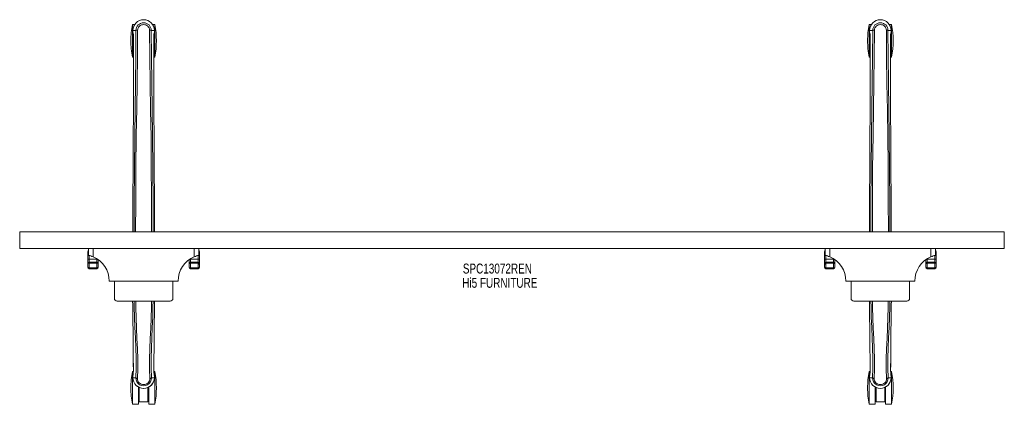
# Model space of a CAD drawing. Header units: inches. Extents: x 8.3 to 79.8, y 24 to 51.9.
import ezdxf

# ---------------------------------------------------------------- set-up
doc = ezdxf.new("R2010")
doc.units = ezdxf.units.IN
doc.header["$MEASUREMENT"] = 0
doc.linetypes.add('SLD-Solid', pattern=[0])
doc.layers.add('HI5-SYMBOLTEXT', color=5, linetype='SLD-Solid')
doc.styles.add('SLDTEXTSTYLE0', font='TXT', dxfattribs={"width": 0.75})

# ---------------------------------------------------------------- blocks, each defined once
blk = doc.blocks.new('SW_NOTE_0')
at = {"layer": 'HI5-SYMBOLTEXT', "color": 0, "char_height": 0.72, "attachment_point": 1, "style": 'SLDTEXTSTYLE0'}
for s, insert in [('SPC13072REN', (0, 0.928)), ('Hi5 FURNITURE', (-0.041, -0.107))]:
    blk.add_mtext(s, dxfattribs=dict(at, insert=insert))

msp = doc.modelspace()

# ---------------------------------------------------------------- linework, layer by layer
at = {"color": 7, "linetype": 'SLD-Solid', "lineweight": 15}
for p, q in [((16.648, 51.532), (16.48, 51.532)), ((16.48, 51.532), (16.48, 49.157)), ((18.101, 51.532), (17.932, 51.532)), ((18.101, 51.532), (18.101, 49.157)), ((70.148, 51.532), (69.98, 51.532)), ((69.98, 51.532), (69.98, 49.157)), ((71.601, 51.532), (71.432, 51.532)), ((71.601, 51.532), (71.601, 49.157)), ((16.514, 51.095), (16.51, 51.094)), ((16.51, 51.094), (16.511, 51.017)), ((16.511, 51.016), (16.511, 51.017)), ((16.512, 51.095), (16.512, 51.016)), ((16.512, 50.97), (16.512, 50.965)), ((16.568, 51.094), (16.514, 51.095)), ((16.543, 50.793), (16.54, 50.81)), ((16.591, 51.094), (16.568, 51.094)), ((16.736, 51.095), (16.591, 51.094)), ((16.736, 51.095), (16.736, 51.095)), ((17.844, 51.095), (17.844, 51.095)), ((17.844, 51.095), (18.013, 51.094)), ((18.013, 51.094), (18.066, 51.094)), ((18.07, 51.094), (18.066, 51.094)), ((18.068, 51.016), (18.068, 51.093)), ((18.068, 50.97), (18.068, 50.965)), ((18.07, 51.094), (18.069, 51.017)), ((18.069, 51.017), (18.069, 51.016)), ((70.014, 51.095), (70.01, 51.094)), ((70.01, 51.094), (70.011, 51.017)), ((70.011, 51.016), (70.011, 51.017)), ((70.012, 51.095), (70.012, 51.016)), ((70.012, 50.97), (70.012, 50.965)), ((70.068, 51.094), (70.014, 51.095)), ((70.043, 50.793), (70.04, 50.81)), ((70.091, 51.094), (70.068, 51.094)), ((70.236, 51.095), (70.091, 51.094)), ((70.236, 51.095), (70.236, 51.095)), ((71.344, 51.095), (71.344, 51.095)), ((71.344, 51.095), (71.513, 51.094)), ((71.513, 51.094), (71.566, 51.094)), ((71.57, 51.094), (71.566, 51.094)), ((71.568, 51.016), (71.568, 51.093)), ((71.568, 50.97), (71.568, 50.965)), ((71.57, 51.094), (71.569, 51.017)), ((71.569, 51.017), (71.569, 51.016)), ((16.554, 49.989), (16.554, 50.597)), ((18.026, 50.597), (18.026, 50.023)), ((70.054, 49.989), (70.054, 50.597)), ((71.526, 50.597), (71.526, 50.023)), ((16.48, 49.157), (16.554, 49.157)), ((18.026, 49.157), (18.101, 49.157)), ((69.98, 49.157), (70.054, 49.157)), ((71.526, 49.157), (71.601, 49.157)), ((79.79, 36.47), (8.29, 36.47)), ((8.29, 36.47), (8.29, 35.266)), ((79.79, 36.47), (79.79, 35.266)), ((79.79, 35.266), (8.29, 35.266)), ((13.24, 34.883), (13.24, 35.041)), ((13.29, 34.766), (13.29, 35.266)), ((13.614, 35.266), (13.614, 34.662)), ((20.966, 34.662), (20.966, 35.266)), ((21.29, 35.266), (21.29, 34.766)), ((21.34, 35.041), (21.34, 34.883)), ((66.74, 34.883), (66.74, 35.041)), ((66.79, 34.766), (66.79, 35.266)), ((67.114, 35.266), (67.114, 34.662)), ((74.466, 34.662), (74.466, 35.266)), ((74.79, 35.266), (74.79, 34.766)), ((74.84, 35.041), (74.84, 34.883)), ((13.24, 34.456), (13.24, 34.883)), ((13.24, 34.186), (13.24, 34.456)), ((13.34, 34.754), (13.34, 34.492)), ((13.34, 34.492), (13.34, 34.283)), ((13.34, 34.492), (13.89, 34.492)), ((13.89, 34.492), (13.89, 34.519)), ((13.89, 34.283), (13.89, 34.492)), ((13.99, 34.451), (13.99, 34.186)), ((20.59, 34.186), (20.59, 34.451)), ((20.69, 34.519), (20.69, 34.492)), ((20.69, 34.492), (20.69, 34.283)), ((20.69, 34.492), (21.24, 34.492)), ((21.24, 34.492), (21.24, 34.754)), ((21.24, 34.283), (21.24, 34.492)), ((21.34, 34.883), (21.34, 34.456)), ((21.34, 34.456), (21.34, 34.186)), ((66.74, 34.456), (66.74, 34.883)), ((66.74, 34.186), (66.74, 34.456)), ((66.84, 34.754), (66.84, 34.492)), ((66.84, 34.492), (66.84, 34.283)), ((66.84, 34.492), (67.39, 34.492)), ((67.39, 34.492), (67.39, 34.519)), ((67.39, 34.283), (67.39, 34.492)), ((67.49, 34.451), (67.49, 34.186)), ((74.09, 34.186), (74.09, 34.451)), ((74.19, 34.519), (74.19, 34.492)), ((74.19, 34.492), (74.19, 34.283)), ((74.19, 34.492), (74.74, 34.492)), ((74.74, 34.492), (74.74, 34.754)), ((74.74, 34.283), (74.74, 34.492)), ((74.84, 34.883), (74.84, 34.456)), ((74.84, 34.456), (74.84, 34.186)), ((13.24, 34.102), (13.24, 34.186)), ((13.24, 33.915), (13.24, 34.102)), ((13.34, 34.283), (13.34, 34.199)), ((13.34, 34.283), (13.89, 34.283)), ((13.34, 34.199), (13.34, 33.855)), ((13.34, 34.199), (13.89, 34.199)), ((13.34, 33.855), (13.89, 33.855)), ((13.34, 33.855), (13.34, 33.789)), ((13.34, 33.789), (13.89, 33.789)), ((13.89, 34.199), (13.89, 34.283)), ((13.89, 33.855), (13.89, 34.199)), ((13.89, 33.789), (13.89, 33.855)), ((13.99, 34.186), (13.99, 34.102)), ((13.99, 34.102), (13.99, 33.915)), ((20.59, 34.102), (20.59, 34.186)), ((20.59, 33.915), (20.59, 34.102)), ((20.69, 34.283), (20.69, 34.199)), ((21.24, 34.283), (20.69, 34.283)), ((20.69, 34.199), (20.69, 33.855)), ((21.24, 34.199), (20.69, 34.199)), ((20.69, 33.855), (21.24, 33.855)), ((20.69, 33.855), (20.69, 33.789)), ((20.69, 33.789), (21.24, 33.789)), ((21.24, 34.199), (21.24, 34.283)), ((21.24, 33.855), (21.24, 34.199)), ((21.24, 33.789), (21.24, 33.855)), ((21.34, 34.186), (21.34, 34.102)), ((21.34, 34.102), (21.34, 33.915)), ((66.74, 34.102), (66.74, 34.186)), ((66.74, 33.915), (66.74, 34.102)), ((66.84, 34.283), (66.84, 34.199)), ((66.84, 34.283), (67.39, 34.283)), ((66.84, 34.199), (66.84, 33.855)), ((66.84, 34.199), (67.39, 34.199)), ((66.84, 33.855), (67.39, 33.855)), ((66.84, 33.855), (66.84, 33.789)), ((66.84, 33.789), (67.39, 33.789)), ((67.39, 34.199), (67.39, 34.283)), ((67.39, 33.855), (67.39, 34.199)), ((67.39, 33.789), (67.39, 33.855)), ((67.49, 34.186), (67.49, 34.102)), ((67.49, 34.102), (67.49, 33.915)), ((74.09, 34.102), (74.09, 34.186)), ((74.09, 33.915), (74.09, 34.102)), ((74.19, 34.283), (74.19, 34.199)), ((74.74, 34.283), (74.19, 34.283)), ((74.19, 34.199), (74.19, 33.855)), ((74.74, 34.199), (74.19, 34.199)), ((74.19, 33.855), (74.74, 33.855)), ((74.19, 33.855), (74.19, 33.789)), ((74.19, 33.789), (74.74, 33.789)), ((74.74, 34.199), (74.74, 34.283)), ((74.74, 33.855), (74.74, 34.199)), ((74.74, 33.789), (74.74, 33.855)), ((74.84, 34.186), (74.84, 34.102)), ((74.84, 34.102), (74.84, 33.915)), ((19.79, 32.891), (14.79, 32.891)), ((15.165, 31.653), (15.165, 32.891)), ((19.415, 31.653), (19.415, 32.891)), ((73.29, 32.891), (68.29, 32.891)), ((68.665, 31.653), (68.665, 32.891)), ((72.915, 31.653), (72.915, 32.891)), ((19.215, 31.453), (15.365, 31.453)), ((72.715, 31.453), (68.865, 31.453)), ((16.544, 26.369), (16.541, 26.936)), ((18.039, 26.923), (18.037, 26.369)), ((70.044, 26.369), (70.041, 26.936)), ((71.539, 26.923), (71.537, 26.369)), ((16.543, 26.333), (16.48, 26.333)), ((16.48, 26.333), (16.48, 23.958)), ((16.511, 26.004), (16.509, 25.992)), ((16.509, 25.992), (16.509, 25.988)), ((16.509, 25.879), (16.509, 25.988)), ((16.509, 25.879), (16.513, 25.879)), ((16.51, 25.988), (16.511, 25.879)), ((16.557, 25.88), (16.513, 25.879)), ((16.576, 25.88), (16.557, 25.88)), ((16.722, 25.88), (16.576, 25.88)), ((16.722, 25.88), (16.722, 25.88)), ((17.858, 25.88), (18.004, 25.88)), ((18.004, 25.88), (18.024, 25.88)), ((18.024, 25.88), (18.067, 25.879)), ((18.101, 26.333), (18.037, 26.333)), ((18.067, 25.879), (18.071, 25.879)), ((18.069, 25.879), (18.07, 25.988)), ((18.071, 25.988), (18.071, 25.992)), ((18.071, 25.879), (18.071, 25.988)), ((18.101, 26.333), (18.101, 23.958)), ((70.043, 26.333), (69.98, 26.333)), ((69.98, 26.333), (69.98, 23.958)), ((70.011, 26.004), (70.009, 25.992)), ((70.009, 25.992), (70.009, 25.988)), ((70.009, 25.879), (70.009, 25.988)), ((70.009, 25.879), (70.013, 25.879)), ((70.01, 25.988), (70.011, 25.879)), ((70.057, 25.88), (70.013, 25.879)), ((70.076, 25.88), (70.057, 25.88)), ((70.222, 25.88), (70.076, 25.88)), ((70.222, 25.88), (70.222, 25.88)), ((71.358, 25.88), (71.504, 25.88)), ((71.504, 25.88), (71.524, 25.88)), ((71.524, 25.88), (71.567, 25.879)), ((71.601, 26.333), (71.537, 26.333)), ((71.567, 25.879), (71.571, 25.879)), ((71.569, 25.879), (71.57, 25.988)), ((71.571, 25.988), (71.571, 25.992)), ((71.571, 25.879), (71.571, 25.988)), ((71.601, 26.333), (71.601, 23.958)), ((16.913, 25.207), (16.913, 23.958)), ((16.975, 24.146), (16.975, 25.176)), ((17.605, 25.176), (17.605, 24.146)), ((17.668, 25.207), (17.668, 23.958)), ((70.413, 25.207), (70.413, 23.958)), ((70.475, 24.146), (70.475, 25.176)), ((71.105, 25.176), (71.105, 24.146)), ((71.168, 25.207), (71.168, 23.958)), ((16.913, 24.896), (16.975, 24.896)), ((17.605, 24.896), (17.668, 24.896)), ((70.413, 24.896), (70.475, 24.896)), ((71.105, 24.896), (71.168, 24.896)), ((16.48, 23.958), (16.913, 23.958)), ((16.975, 24.146), (17.605, 24.146)), ((17.668, 23.958), (18.101, 23.958)), ((69.98, 23.958), (70.413, 23.958)), ((70.475, 24.146), (71.105, 24.146)), ((71.168, 23.958), (71.601, 23.958))]:
    msp.add_line(p, q, dxfattribs=at)
at = {"color": 7, "linetype": 'SLD-Solid', "lineweight": 15, "flags": 128}
for points in [[(17.727, 51.112), (17.72, 51.192), (17.696, 51.268), (17.655, 51.339), (17.6, 51.4), (17.533, 51.45), (17.457, 51.486), (17.375, 51.508), (17.29, 51.516), (17.205, 51.508), (17.124, 51.486), (17.048, 51.45), (16.981, 51.4), (16.925, 51.339), (16.884, 51.268), (16.86, 51.192), (16.853, 51.112)], [(71.227, 51.112), (71.22, 51.192), (71.196, 51.268), (71.155, 51.339), (71.1, 51.4), (71.033, 51.45), (70.957, 51.486), (70.875, 51.508), (70.79, 51.516), (70.705, 51.508), (70.624, 51.486), (70.548, 51.45), (70.481, 51.4), (70.425, 51.339), (70.384, 51.268), (70.36, 51.192), (70.353, 51.112)], [(16.51, 51.094), (16.51, 51.094), (16.511, 51.094), (16.512, 51.094)], [(16.511, 51.017), (16.511, 51.017), (16.511, 51.017)], [(16.512, 50.97), (16.525, 50.881), (16.54, 50.81)], [(16.512, 50.965), (16.526, 50.874), (16.54, 50.807)], [(16.54, 50.81), (16.54, 50.805), (16.542, 50.8)], [(16.543, 50.793), (16.549, 50.724), (16.551, 50.696)], [(16.6, 36.47), (16.604, 38.578), (16.618, 41.018), (16.643, 43.456), (16.671, 45.37), (16.701, 47.281), (16.726, 49.19), (16.736, 51.095)], [(16.709, 36.47), (16.713, 38.622), (16.728, 41.057), (16.756, 43.49), (16.786, 45.399), (16.818, 47.306), (16.844, 49.211), (16.853, 51.112)], [(17.727, 51.112), (17.737, 49.176), (17.764, 47.237), (17.796, 45.295), (17.826, 43.351), (17.849, 41.405), (17.866, 38.854), (17.871, 36.47)], [(17.98, 36.47), (17.977, 38.578), (17.963, 41.018), (17.937, 43.456), (17.909, 45.37), (17.879, 47.281), (17.854, 49.19), (17.844, 51.095)], [(18.035, 50.766), (18.03, 50.712), (18.026, 50.597)], [(18.03, 50.696), (18.031, 50.724), (18.035, 50.766)], [(18.04, 50.81), (18.037, 50.79), (18.035, 50.766)], [(18.039, 50.8), (18.055, 50.874), (18.068, 50.965)], [(18.039, 50.8), (18.04, 50.805), (18.04, 50.81)], [(18.068, 50.97), (18.055, 50.881), (18.04, 50.81)], [(18.07, 51.094), (18.07, 51.094), (18.07, 51.094)], [(70.01, 51.094), (70.01, 51.094), (70.011, 51.094), (70.012, 51.094)], [(70.011, 51.017), (70.011, 51.017), (70.011, 51.017)], [(70.012, 50.97), (70.025, 50.881), (70.04, 50.81)], [(70.012, 50.965), (70.026, 50.874), (70.04, 50.807)], [(70.04, 50.81), (70.04, 50.805), (70.042, 50.8)], [(70.043, 50.793), (70.049, 50.724), (70.051, 50.696)], [(70.1, 36.47), (70.104, 38.578), (70.118, 41.018), (70.143, 43.456), (70.171, 45.37), (70.201, 47.281), (70.226, 49.19), (70.236, 51.095)], [(70.209, 36.47), (70.213, 38.622), (70.228, 41.057), (70.256, 43.49), (70.286, 45.399), (70.318, 47.306), (70.344, 49.211), (70.353, 51.112)], [(71.227, 51.112), (71.237, 49.176), (71.264, 47.237), (71.296, 45.295), (71.326, 43.351), (71.349, 41.405), (71.366, 38.854), (71.371, 36.47)], [(71.48, 36.47), (71.477, 38.578), (71.463, 41.018), (71.437, 43.456), (71.409, 45.37), (71.379, 47.281), (71.354, 49.19), (71.344, 51.095)], [(71.535, 50.766), (71.53, 50.712), (71.526, 50.597)], [(71.53, 50.696), (71.531, 50.724), (71.535, 50.766)], [(71.54, 50.81), (71.537, 50.79), (71.535, 50.766)], [(71.539, 50.8), (71.555, 50.874), (71.568, 50.965)], [(71.539, 50.8), (71.54, 50.805), (71.54, 50.81)], [(71.568, 50.97), (71.555, 50.881), (71.54, 50.81)], [(71.57, 51.094), (71.57, 51.094), (71.57, 51.094)], [(16.554, 50.597), (16.554, 50.596), (16.555, 50.596), (16.557, 50.596), (16.561, 50.596), (16.565, 50.596), (16.57, 50.596), (16.577, 50.596), (16.584, 50.596)], [(16.556, 50.596), (16.557, 50.319), (16.557, 50.079), (16.558, 49.989)], [(18.026, 50.597), (18.026, 50.596), (18.025, 50.596), (18.023, 50.596), (18.019, 50.596), (18.015, 50.596), (18.01, 50.596), (18.003, 50.596), (17.997, 50.596)], [(18.023, 50.022), (18.023, 50.265), (18.025, 50.596)], [(70.054, 50.597), (70.054, 50.596), (70.055, 50.596), (70.057, 50.596), (70.061, 50.596), (70.065, 50.596), (70.07, 50.596), (70.077, 50.596), (70.084, 50.596)], [(70.056, 50.596), (70.057, 50.319), (70.057, 50.079), (70.058, 49.989)], [(71.526, 50.597), (71.526, 50.596), (71.525, 50.596), (71.523, 50.596), (71.519, 50.596), (71.515, 50.596), (71.51, 50.596), (71.503, 50.596), (71.497, 50.596)], [(71.523, 50.022), (71.523, 50.265), (71.525, 50.596)], [(16.501, 36.47), (16.509, 37.849), (16.535, 42.099), (16.554, 46.348), (16.554, 49.989)], [(18.026, 50.023), (18.026, 46.348), (18.045, 42.099), (18.071, 37.849), (18.08, 36.47)], [(70.001, 36.47), (70.009, 37.849), (70.035, 42.099), (70.054, 46.348), (70.054, 49.989)], [(71.526, 50.023), (71.526, 46.348), (71.545, 42.099), (71.571, 37.849), (71.58, 36.47)], [(13.29, 34.915), (13.285, 34.913), (13.269, 34.909), (13.257, 34.903), (13.248, 34.897), (13.242, 34.89), (13.24, 34.883)], [(13.34, 34.492), (13.321, 34.492), (13.302, 34.49), (13.285, 34.486), (13.269, 34.482), (13.257, 34.476), (13.248, 34.47), (13.242, 34.463), (13.24, 34.456)], [(21.34, 34.456), (21.338, 34.463), (21.333, 34.47), (21.323, 34.476), (21.311, 34.482), (21.296, 34.486), (21.278, 34.49), (21.26, 34.492), (21.24, 34.492)], [(21.34, 34.883), (21.338, 34.89), (21.333, 34.897), (21.323, 34.903), (21.311, 34.909), (21.296, 34.913), (21.29, 34.915)], [(66.79, 34.915), (66.785, 34.913), (66.769, 34.909), (66.757, 34.903), (66.748, 34.897), (66.742, 34.89), (66.74, 34.883)], [(66.84, 34.492), (66.821, 34.492), (66.802, 34.49), (66.785, 34.486), (66.769, 34.482), (66.757, 34.476), (66.748, 34.47), (66.742, 34.463), (66.74, 34.456)], [(74.84, 34.456), (74.838, 34.463), (74.832, 34.47), (74.823, 34.476), (74.811, 34.482), (74.796, 34.486), (74.778, 34.49), (74.76, 34.492), (74.74, 34.492)], [(74.84, 34.883), (74.838, 34.89), (74.832, 34.897), (74.823, 34.903), (74.811, 34.909), (74.796, 34.913), (74.79, 34.915)], [(13.24, 33.915), (13.24, 33.915), (13.24, 33.915), (13.24, 33.914), (13.24, 33.914), (13.24, 33.912), (13.241, 33.909), (13.243, 33.902), (13.254, 33.886), (13.268, 33.875), (13.27, 33.874), (13.298, 33.861), (13.314, 33.857), (13.334, 33.855), (13.34, 33.855)], [(13.89, 33.855), (13.896, 33.855), (13.916, 33.857), (13.932, 33.861), (13.96, 33.874), (13.962, 33.875), (13.976, 33.886), (13.987, 33.902), (13.989, 33.909), (13.99, 33.912), (13.99, 33.914), (13.99, 33.914), (13.99, 33.915), (13.99, 33.915), (13.99, 33.915)], [(20.59, 33.915), (20.59, 33.915), (20.59, 33.915), (20.59, 33.914), (20.59, 33.914), (20.59, 33.912), (20.591, 33.909), (20.593, 33.902), (20.604, 33.886), (20.618, 33.875), (20.62, 33.874), (20.648, 33.861), (20.664, 33.857), (20.684, 33.855), (20.69, 33.855)], [(21.24, 33.855), (21.246, 33.855), (21.266, 33.857), (21.282, 33.861), (21.31, 33.874), (21.312, 33.875), (21.326, 33.886), (21.337, 33.902), (21.339, 33.909), (21.34, 33.912), (21.34, 33.914), (21.34, 33.914), (21.34, 33.915), (21.34, 33.915), (21.34, 33.915)], [(66.74, 33.915), (66.74, 33.915), (66.74, 33.915), (66.74, 33.914), (66.74, 33.914), (66.74, 33.912), (66.741, 33.909), (66.743, 33.902), (66.754, 33.886), (66.768, 33.875), (66.77, 33.874), (66.798, 33.861), (66.814, 33.857), (66.834, 33.855), (66.84, 33.855)], [(67.39, 33.855), (67.396, 33.855), (67.416, 33.857), (67.432, 33.861), (67.46, 33.874), (67.462, 33.875), (67.476, 33.886), (67.487, 33.902), (67.489, 33.909), (67.49, 33.912), (67.49, 33.914), (67.49, 33.914), (67.49, 33.915), (67.49, 33.915), (67.49, 33.915)], [(74.09, 33.915), (74.09, 33.915), (74.09, 33.915), (74.09, 33.914), (74.09, 33.914), (74.09, 33.912), (74.091, 33.909), (74.093, 33.902), (74.104, 33.886), (74.118, 33.875), (74.12, 33.874), (74.148, 33.861), (74.164, 33.857), (74.184, 33.855), (74.19, 33.855)], [(74.74, 33.855), (74.746, 33.855), (74.766, 33.857), (74.782, 33.861), (74.81, 33.874), (74.812, 33.875), (74.826, 33.886), (74.837, 33.902), (74.839, 33.909), (74.84, 33.912), (74.84, 33.914), (74.84, 33.914), (74.84, 33.915), (74.84, 33.915), (74.84, 33.915)], [(16.606, 31.453), (16.611, 31.033), (16.631, 30.28), (16.659, 29.53), (16.691, 28.785), (16.72, 28.046), (16.739, 27.315), (16.741, 26.592), (16.722, 25.88)], [(16.838, 25.828), (16.859, 26.54), (16.858, 27.263), (16.839, 27.994), (16.808, 28.732), (16.774, 29.477), (16.743, 30.226), (16.722, 30.979), (16.715, 31.453)], [(17.865, 31.453), (17.858, 30.979), (17.837, 30.226), (17.807, 29.477), (17.772, 28.732), (17.741, 27.994), (17.722, 27.263), (17.721, 26.54), (17.742, 25.828)], [(17.974, 31.453), (17.969, 31.033), (17.95, 30.28), (17.922, 29.53), (17.89, 28.785), (17.86, 28.046), (17.841, 27.315), (17.839, 26.592), (17.858, 25.88)], [(70.106, 31.453), (70.111, 31.033), (70.131, 30.28), (70.159, 29.53), (70.191, 28.785), (70.22, 28.046), (70.239, 27.315), (70.241, 26.592), (70.222, 25.88)], [(70.338, 25.828), (70.359, 26.54), (70.358, 27.263), (70.339, 27.994), (70.308, 28.732), (70.274, 29.477), (70.243, 30.226), (70.222, 30.979), (70.215, 31.453)], [(71.365, 31.453), (71.358, 30.979), (71.337, 30.226), (71.307, 29.477), (71.272, 28.732), (71.241, 27.994), (71.222, 27.263), (71.221, 26.54), (71.242, 25.828)], [(71.474, 31.453), (71.469, 31.033), (71.45, 30.28), (71.422, 29.53), (71.39, 28.785), (71.36, 28.046), (71.341, 27.315), (71.339, 26.592), (71.358, 25.88)], [(16.544, 26.937), (16.545, 26.712), (16.545, 26.37)], [(18.035, 26.37), (18.036, 26.743), (18.036, 26.924)], [(70.044, 26.937), (70.045, 26.712), (70.045, 26.37)], [(71.535, 26.37), (71.536, 26.743), (71.536, 26.924)], [(16.534, 26.166), (16.52, 26.089), (16.519, 26.08)], [(16.534, 26.166), (16.533, 26.161), (16.533, 26.155)], [(16.544, 26.369), (16.543, 26.369), (16.545, 26.37), (16.545, 26.37)], [(16.722, 25.88), (16.738, 25.862), (16.767, 25.846)], [(16.767, 25.846), (16.8, 25.835), (16.838, 25.827)], [(16.838, 25.827), (16.838, 25.828), (16.838, 25.828)], [(16.838, 25.827), (16.843, 25.745), (16.865, 25.665), (16.905, 25.589), (16.962, 25.523), (17.032, 25.468), (17.112, 25.427), (17.199, 25.402), (17.29, 25.394), (17.381, 25.402), (17.468, 25.427), (17.548, 25.468), (17.618, 25.523), (17.675, 25.589), (17.715, 25.665), (17.738, 25.745), (17.742, 25.827)], [(17.742, 25.827), (17.78, 25.835), (17.813, 25.846)], [(17.742, 25.828), (17.742, 25.828), (17.742, 25.827)], [(17.813, 25.846), (17.842, 25.862), (17.858, 25.88)], [(18.037, 26.369), (18.037, 26.369), (18.036, 26.37), (18.035, 26.37)], [(18.047, 26.155), (18.047, 26.161), (18.046, 26.166)], [(18.071, 25.992), (18.06, 26.089), (18.047, 26.157)], [(18.071, 25.988), (18.061, 26.082), (18.047, 26.155)], [(70.034, 26.166), (70.02, 26.089), (70.019, 26.08)], [(70.034, 26.166), (70.033, 26.161), (70.033, 26.155)], [(70.044, 26.369), (70.043, 26.369), (70.045, 26.37), (70.045, 26.37)], [(70.222, 25.88), (70.238, 25.862), (70.267, 25.846)], [(70.267, 25.846), (70.3, 25.835), (70.338, 25.827)], [(70.338, 25.827), (70.338, 25.828), (70.338, 25.828)], [(70.338, 25.827), (70.343, 25.745), (70.365, 25.665), (70.405, 25.589), (70.462, 25.523), (70.532, 25.468), (70.612, 25.427), (70.699, 25.402), (70.79, 25.394), (70.881, 25.402), (70.968, 25.427), (71.048, 25.468), (71.118, 25.523), (71.175, 25.589), (71.215, 25.665), (71.238, 25.745), (71.242, 25.827)], [(71.242, 25.827), (71.28, 25.835), (71.313, 25.846)], [(71.242, 25.828), (71.242, 25.828), (71.242, 25.827)], [(71.313, 25.846), (71.342, 25.862), (71.358, 25.88)], [(71.537, 26.369), (71.537, 26.369), (71.536, 26.37), (71.535, 26.37)], [(71.547, 26.155), (71.547, 26.161), (71.546, 26.166)], [(71.571, 25.992), (71.56, 26.089), (71.547, 26.157)], [(71.571, 25.988), (71.561, 26.082), (71.547, 26.155)]]:
    msp.add_lwpolyline(points, dxfattribs=at)
at = {"color": 7, "linetype": 'SLD-Solid', "lineweight": 15}
for centre, radius, start, end in [((22.39, 50.345), 6.029, 168.63994, 180), ((17.29, 51.09), 0.78, 0, 179.68626), ((17.29, 51.09), 0.78, 0.32081, 179.67843), ((17.29, 51.094), 0.554, 0.05032, 179.95696), ((12.19, 50.345), 6.029, 348.63994, 11.36006), ((75.89, 50.345), 6.029, 168.63994, 180), ((70.79, 51.09), 0.78, 0, 179.68626), ((70.79, 51.09), 0.78, 0.32081, 179.67843), ((70.79, 51.094), 0.554, 0.05045, 179.95684), ((65.69, 50.345), 6.029, 348.63994, 11.36006), ((16.945, 51.004), 0.434, 178.3283, 185.62207), ((17.337, 51.012), 0.826, 179.65653, 182.90998), ((15.228, 50.62), 1.326, 359.00754, 7.50268), ((16.851, 50.723), 0.389, 89.6795, 107.16735), ((17.734, 50.754), 0.358, 72.11649, 91.09354), ((17.265, 51.011), 0.804, 357.04437, 0.38581), ((70.443, 51.004), 0.433, 178.31559, 185.63722), ((70.833, 51.011), 0.822, 179.65107, 182.91831), ((68.729, 50.62), 1.325, 359.00562, 7.50391), ((70.351, 50.723), 0.389, 89.67892, 107.16809), ((71.234, 50.754), 0.358, 72.11718, 91.09276), ((70.765, 51.011), 0.804, 357.04393, 0.38624), ((22.39, 50.345), 6.029, 180, 191.36006), ((75.89, 50.345), 6.029, 180, 191.36006), ((13.34, 35.041), 0.1, 120, 180), ((21.24, 35.041), 0.1, 0, 60), ((66.84, 35.041), 0.1, 120, 180), ((74.74, 35.041), 0.1, 0, 60), ((12.867, 32.888), 1.925, 67.17694, 77.31162), ((12.868, 32.891), 1.923, 0.01329, 67.15568), ((13.891, 34.245), 0.247, 79.23353, 90.22631), ((21.713, 32.89), 1.923, 112.85339, 179.97762), ((20.689, 34.245), 0.247, 89.77402, 100.76614), ((21.712, 32.891), 1.922, 102.68045, 112.83099), ((66.367, 32.888), 1.925, 67.1764, 77.3118), ((66.368, 32.891), 1.923, 0.01356, 67.15562), ((67.391, 34.245), 0.247, 79.23275, 90.22683), ((75.213, 32.89), 1.923, 112.85327, 179.97776), ((74.189, 34.245), 0.247, 89.77366, 100.76676), ((75.212, 32.891), 1.922, 102.67998, 112.83134), ((13.338, 34.185), 0.0984, 89.03007, 178.99571), ((13.338, 34.101), 0.0982, 88.93587, 179.31151), ((13.359, 33.908), 0.119, 176.68442, 260.76419), ((13.892, 34.185), 0.0983, 1.00293, 90.97062), ((13.892, 34.101), 0.0982, 0.68821, 91.06374), ((13.871, 33.908), 0.119, 279.21887, 3.33318), ((20.688, 34.185), 0.0983, 89.03006, 178.99639), ((20.688, 34.101), 0.0982, 88.93123, 179.31682), ((20.709, 33.908), 0.119, 176.66733, 260.78062), ((21.242, 34.185), 0.0983, 1.00361, 90.96994), ((21.242, 34.101), 0.0982, 0.68293, 91.06903), ((21.221, 33.908), 0.119, 279.21926, 3.33278), ((66.838, 34.185), 0.0984, 89.03084, 178.99561), ((66.838, 34.101), 0.0982, 88.91693, 179.33112), ((66.859, 33.908), 0.119, 176.70083, 260.74712), ((67.392, 34.185), 0.0984, 1.00439, 90.96916), ((67.392, 34.101), 0.0982, 0.66888, 91.08307), ((67.371, 33.908), 0.119, 279.25288, 3.29917), ((74.188, 34.185), 0.0984, 89.03084, 178.99561), ((74.188, 34.101), 0.0982, 88.95719, 179.29086), ((74.209, 33.908), 0.119, 176.70083, 260.74712), ((74.742, 34.185), 0.0983, 1.00284, 90.97071), ((74.742, 34.101), 0.0982, 0.66888, 91.08307), ((74.721, 33.908), 0.119, 279.18652, 3.36552), ((15.365, 31.653), 0.2, 180, 270), ((19.215, 31.653), 0.2, 270, 0), ((68.865, 31.653), 0.2, 180, 270), ((72.715, 31.653), 0.2, 270, 0), ((-295.729, 25.691), 312.273, 0.22852, 1.05736), ((330.579, 25.687), 312.542, 178.94287, 179.7734), ((-242.15, 25.692), 312.193, 0.22844, 1.0575), ((384.085, 25.687), 312.549, 178.94286, 179.77337), ((22.39, 25.146), 6.029, 168.63994, 180), ((17.774, 25.894), 1.269, 168.12174, 175.76358), ((17.29, 25.891), 0.781, 180.86907, 0), ((17.29, 25.891), 0.781, 180.8627, 359.13727), ((15.108, 26.335), 1.436, 352.81616, 1.34387), ((17.29, 25.865), 0.568, 178.4775, 1.52144), ((19.453, 26.334), 1.417, 178.60073, 187.2421), ((12.19, 25.146), 6.029, 348.63994, 11.36006), ((75.89, 25.146), 6.029, 168.63994, 180), ((71.274, 25.894), 1.268, 168.12097, 175.76514), ((70.79, 25.891), 0.781, 180.86907, 0), ((70.79, 25.891), 0.781, 180.8627, 359.13727), ((68.609, 26.335), 1.435, 352.81354, 1.34524), ((70.79, 25.865), 0.568, 178.47742, 1.52152), ((72.953, 26.334), 1.417, 178.59865, 187.24261), ((65.69, 25.146), 6.029, 348.63994, 11.36006), ((22.39, 25.146), 6.029, 180, 191.36006), ((75.89, 25.146), 6.029, 180, 191.36006)]:
    msp.add_arc(centre, radius, start, end, dxfattribs=at)

# ---------------------------------------------------------------- block references
at = {"layer": 'HI5-SYMBOLTEXT', "color": 5}
msp.add_blockref('SW_NOTE_0', (40.469, 33.242), dxfattribs=at)

doc.saveas('drawing.dxf')
